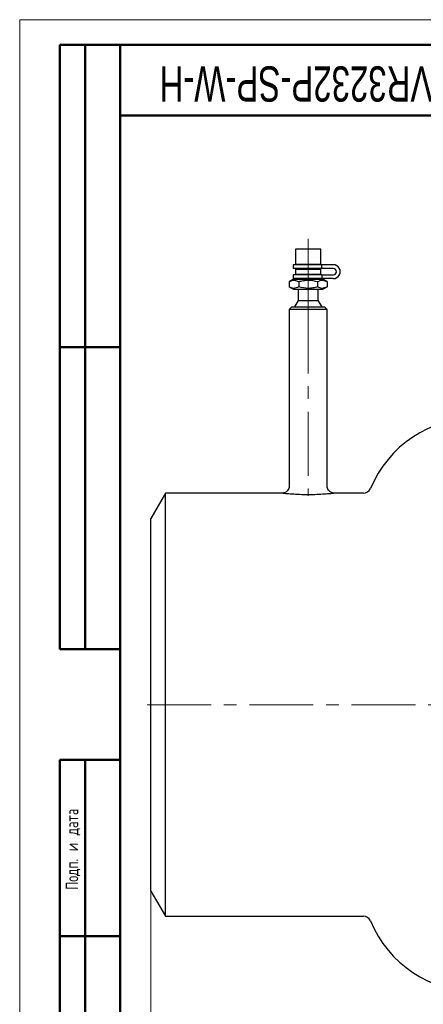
# Model space of a CAD drawing. Header units: millimetres. Extents: x 0 to 840, y 0 to 594.
# Tile 2 of 12: x 0 to 160, y 203 to 594. Entities that reach past the tile are written whole.
import ezdxf

# ---------------------------------------------------------------- set-up
doc = ezdxf.new("R2010")
doc.units = ezdxf.units.MM
doc.header["$LTSCALE"] = 2
doc.linetypes.add('CENTERX2', pattern=[20.32, 12.7, -2.54, 2.54, -2.54])
doc.layers.add('ОСНОВНОЙ', color=7, linetype='Continuous', lineweight=25)
doc.styles.add('SLDTEXTSTYLE0', font='TXT', dxfattribs={"width": 0.7, "bigfont": 'bigfont'})
doc.styles.add('SLDTEXTSTYLE1', font='TXT', dxfattribs={"width": 0.7})
doc.dimstyles.new('SLDDIMSTYLE1', dxfattribs={"dimtxt": 10, "dimasz": 7, "dimexe": 0, "dimexo": 0.0625, "dimgap": 2.5, "dimtad": 2, "dimrnd": 1e-09, "dimzin": 12, "dimdsep": 46, "dimtxsty": 'SLDTEXTSTYLE1', "dimsah": 1, "dimcen": 0.09, "dimadec": 0, "dimazin": 3, "dimtol": 1, "dimtp": 3, "dimtm": 3, "dimtfac": 1, "dimtdec": 3, "dimtofl": 0, "dimtmove": 0, "dimatfit": 3, "dimfxl": 1, "dimfrac": 2, "dimtolj": 1, "dimarcsym": 0})

# ---------------------------------------------------------------- blocks, each defined once
blk = doc.blocks.new('_D_1')
at = {"color": 7, "linetype": 'Continuous', "lineweight": 0}
for p, q in [((52.19, 247.93), (52.19, 184.93)), ((397.19, 247.93), (397.19, 184.93)), ((52.19, 187.93), (397.19, 187.93))]:
    blk.add_line(p, q, dxfattribs=at)
at = {"color": 7, "linetype": 'Continuous', "lineweight": 18}
for points in [[(52.19, 187.93), (59.19, 186.93), (59.19, 188.93)], [(397.19, 187.93), (390.19, 188.93), (390.19, 186.93)]]:
    blk.add_solid(points, dxfattribs=at)
at = {"color": 7, "linetype": 'Continuous', "lineweight": 18, "char_height": 10, "attachment_point": 1, "style": 'SLDTEXTSTYLE1'}
for s, insert in [('345', (208.64, 200.82)), ('±3', (230.47, 200.82))]:
    blk.add_mtext(s, dxfattribs=dict(at, insert=insert))

msp = doc.modelspace()

# ---------------------------------------------------------------- linework, layer by layer
at = {"color": 7, "linetype": 'Continuous', "lineweight": 18}
for q in [(840, 594), (0, 0)]:
    msp.add_line((0, 594), q, dxfattribs=at)
at = {"color": 7, "linetype": 'Continuous', "lineweight": 50}
for p, q in [((16, 344), (16, 584)), ((40, 584), (16, 584)), ((16, 344), (16, 584)), ((26, 344), (26, 584)), ((26, 344), (26, 584)), ((40, 584), (40, 10)), ((830, 584), (40, 584)), ((40, 584), (40, 10)), ((40, 556), (180, 556)), ((16, 464), (40, 464)), ((16, 344), (40, 344)), ((16, 10), (16, 300)), ((16, 300), (40, 300)), ((26, 10), (26, 300)), ((40, 230), (16, 230))]:
    msp.add_line(p, q, dxfattribs=at)
at = {"color": 7, "linetype": 'CENTERX2', "lineweight": 18}
for p, q in [((114.691, 506.929), (114.691, 486.929)), ((114.691, 486.929), (114.691, 482.527)), ((114.691, 479.929), (114.691, 482.527)), ((114.691, 478.929), (114.691, 479.929)), ((114.691, 478.929), (114.691, 404.929)), ((401.191, 321.929), (47.611, 321.929))]:
    msp.add_line(p, q, dxfattribs=at)
at = {"color": 7, "linetype": 'Continuous', "lineweight": 25}
for p, q in [((109.691, 502.929), (109.691, 496.929)), ((119.691, 502.929), (109.691, 502.929)), ((119.691, 496.929), (119.691, 502.929)), ((108.691, 496.679), (108.691, 495.179)), ((120.145, 496.679), (108.691, 496.679)), ((109.691, 496.929), (119.691, 496.929)), ((110.691, 496.929), (110.691, 496.679)), ((118.691, 496.679), (118.691, 496.929)), ((120.145, 495.179), (120.145, 496.679)), ((124.691, 496.679), (120.145, 496.679)), ((120.145, 495.179), (108.691, 495.179)), ((109.691, 494.929), (109.691, 492.929)), ((109.691, 494.929), (119.691, 494.929)), ((109.691, 492.929), (119.691, 492.929)), ((110.691, 495.179), (110.691, 494.929)), ((110.691, 492.929), (110.691, 492.679)), ((118.691, 494.929), (118.691, 495.179)), ((118.691, 492.679), (118.691, 492.929)), ((119.691, 492.929), (119.691, 494.929)), ((124.691, 495.179), (120.145, 495.179)), ((108.841, 490.929), (107.185, 489.973)), ((107.185, 489.973), (107.185, 487.885)), ((108.691, 492.679), (108.691, 491.179)), ((120.145, 492.679), (108.691, 492.679)), ((120.145, 491.179), (108.691, 491.179)), ((108.841, 490.929), (120.541, 490.929)), ((110.691, 491.179), (110.691, 490.929)), ((110.938, 489.973), (110.938, 487.885)), ((118.444, 489.973), (118.444, 487.885)), ((118.691, 490.929), (118.691, 491.179)), ((120.145, 492.679), (120.145, 491.179)), ((120.145, 492.679), (124.691, 492.679)), ((124.691, 491.179), (120.145, 491.179)), ((122.196, 489.973), (120.541, 490.929)), ((122.196, 489.973), (122.196, 487.885)), ((107.185, 487.885), (108.841, 486.929)), ((108.841, 486.929), (120.541, 486.929)), ((110.691, 486.929), (110.691, 482.527)), ((118.691, 482.527), (118.691, 486.929)), ((120.541, 486.929), (122.196, 487.885)), ((110.691, 482.527), (109.191, 479.929)), ((110.691, 482.527), (118.691, 482.527)), ((120.191, 479.929), (118.691, 482.527)), ((108.191, 479.929), (107.191, 478.929)), ((107.191, 478.929), (107.191, 408.929)), ((122.191, 478.929), (107.191, 478.929)), ((108.191, 479.929), (121.191, 479.929)), ((122.191, 478.929), (121.191, 479.929)), ((122.191, 408.913), (122.191, 478.929)), ((40, 464), (16, 464)), ((57.964, 405.929), (52.191, 395.929)), ((104.191, 405.929), (57.964, 405.929)), ((57.964, 321.929), (57.964, 405.929)), ((136.646, 405.929), (125.06, 405.929)), ((52.191, 321.929), (52.191, 395.929)), ((52.191, 247.929), (52.191, 321.929)), ((57.964, 237.929), (57.964, 321.929)), ((52.191, 247.929), (57.964, 237.929)), ((57.964, 237.929), (136.646, 237.929))]:
    msp.add_line(p, q, dxfattribs=at)
for centre, radius, start, end in [((124.691, 493.929), 2.75, 269.99984, 90.00016), ((124.691, 493.929), 1.25, 270, 90), ((181.691, 390.112), 45.817, 89.99999, 157.32796), ((136.646, 408.929), 3, 269.99977, 337.32835), ((136.646, 234.929), 3, 22.67178, 90.0002), ((181.691, 253.746), 45.817, 202.67202, 270.00002)]:
    msp.add_arc(centre, radius, start, end, dxfattribs=at)
for points, knots in [([(107.185, 489.973), (107.505, 490.139), (108.131, 490.465), (109.481, 490.665), (110.37, 490.243), (110.938, 489.973)], [0, 0, 0, 0, 0.2728017, 0.5350946, 1, 1, 1, 1]), ([(110.938, 489.973), (111.555, 490.132), (112.8, 490.452), (115.349, 490.676), (117.215, 490.252), (118.444, 489.973)], [0, 0, 0, 0, 0.2511187, 0.5069907, 1, 1, 1, 1]), ([(118.444, 489.973), (118.763, 490.139), (119.389, 490.465), (120.739, 490.665), (121.628, 490.243), (122.196, 489.973)], [0, 0, 0, 0, 0.2728018, 0.5350873, 1, 1, 1, 1]), ([(110.938, 487.885), (110.619, 487.719), (109.992, 487.393), (108.643, 487.193), (107.754, 487.615), (107.185, 487.885)], [0, 0, 0, 0, 0.2727947, 0.5350876, 1, 1, 1, 1]), ([(118.444, 487.885), (117.827, 487.726), (116.582, 487.406), (114.033, 487.182), (112.167, 487.606), (110.938, 487.885)], [0, 0, 0, 0, 0.2511188, 0.5069868, 1, 1, 1, 1]), ([(122.196, 487.885), (121.877, 487.719), (121.251, 487.393), (119.901, 487.193), (119.012, 487.615), (118.444, 487.885)], [0, 0, 0, 0, 0.2728018, 0.5350873, 1, 1, 1, 1]), ([(107.168, 408.931), (107.16, 408.686), (107.143, 408.138), (106.809, 407.391), (106.326, 406.779), (105.795, 406.368), (105.276, 406.115), (104.809, 405.982), (104.425, 405.931), (104.144, 405.926), (103.979, 405.936), (103.905, 405.942), (103.888, 405.944), (103.884, 405.944)], [0, 0, 0, 0, 0.14594316, 0.32576689, 0.47746071, 0.60958772, 0.72425392, 0.82122681, 0.89899905, 0.9556082, 0.98976368, 0.99783523, 1, 1, 1, 1]), ([(125.043, 405.96), (124.901, 405.961), (124.556, 405.966), (123.978, 406.161), (123.323, 406.531), (122.721, 407.143), (122.326, 407.943), (122.151, 408.567), (122.194, 408.886), (122.196, 408.9)], [0, 0, 0, 0, 0.0936211, 0.2281372, 0.3983765, 0.5901425, 0.7860152, 0.9905136, 1, 1, 1, 1]), ([(124.935, 405.899), (124.933, 405.899), (124.487, 405.848), (123.264, 405.719), (121.013, 405.524), (118.046, 405.358), (114.704, 405.292), (111.368, 405.356), (108.408, 405.522), (106.148, 405.714), (104.911, 405.849), (104.458, 405.898)], [0, 0, 0, 0, 0.0002573, 0.0656701, 0.1797997, 0.3305128, 0.4999828, 0.6684265, 0.8181581, 0.9333283, 1, 1, 1, 1])]:
    msp.add_open_spline(points, degree=3, knots=knots, dxfattribs=at)
at = {"layer": 'ОСНОВНОЙ', "linetype": 'Continuous', "lineweight": 18}
for p, q in [((40, 10), (40, 584)), ((40, 584), (830, 584)), ((39.998, 297), (40.002, 297))]:
    msp.add_line(p, q, dxfattribs=at)

# ---------------------------------------------------------------- texts
at = {"color": 7, "linetype": 'Continuous', "lineweight": 0, "attachment_point": 2}
for s, insert, char_height, rotation, style in [('BVR3232P-SP-W-H', (114.218, 561.474), 14, 180, 'SLDTEXTSTYLE1'), ('Подп. и дата', (18.285, 264.537), 5, 90, 'SLDTEXTSTYLE0')]:
    msp.add_mtext(s, dxfattribs=dict(at, insert=insert, char_height=char_height, rotation=rotation, style=style))

# ---------------------------------------------------------------- dimensions: what is measured, and where the dimension line sits
at = {"color": 7, "linetype": 'Continuous', "lineweight": 18}
dim = msp.add_linear_dim(base=(397.191, 187.929), p1=(52.191, 247.929), p2=(397.191, 247.929), dimstyle='SLDDIMSTYLE1', dxfattribs=at)
dim.commit()
dim.dimension.update_dxf_attribs({"geometry": '_D_1', "text_midpoint": (225.335, 187.929), "dimtype": 160})

doc.saveas('drawing.dxf')
